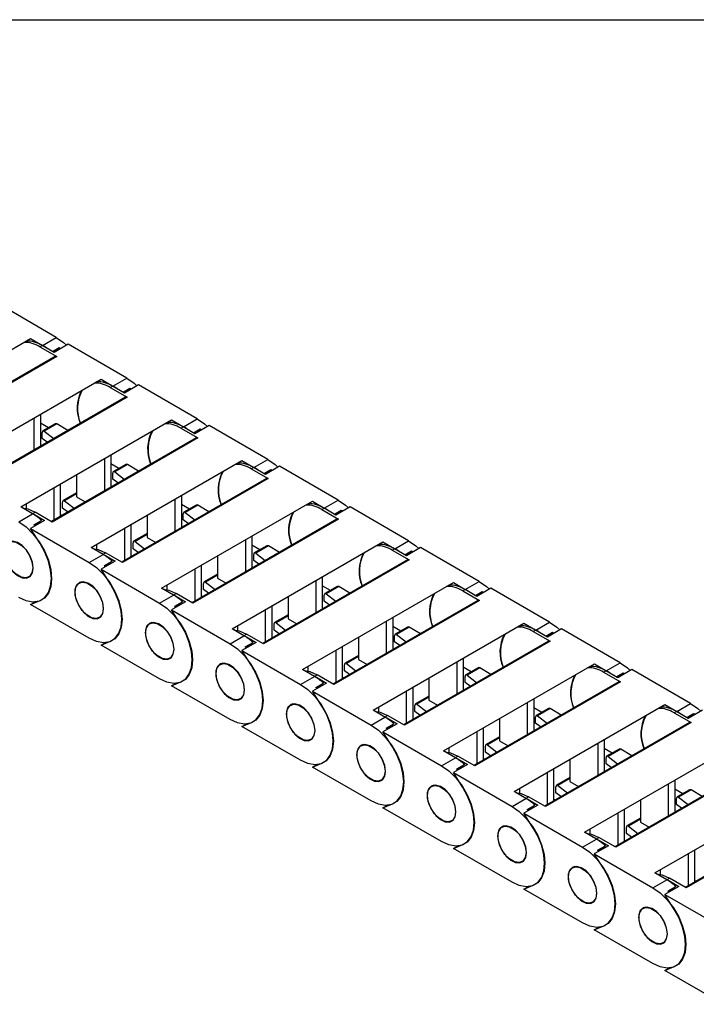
# Model space of a CAD drawing. Header units: millimetres. Extents: x 10 to 410, y 10 to 314.
# Tile 6 of 9: x 280 to 324, y 251 to 314. Entities that reach past the tile are written whole.
import ezdxf

# ---------------------------------------------------------------- set-up
doc = ezdxf.new("R2010")
doc.units = ezdxf.units.MM
doc.header["$LTSCALE"] = 1.5
doc.layers.add('TEXT', color=140, linetype='Continuous', lineweight=25)

msp = doc.modelspace()

# ---------------------------------------------------------------- linework, layer by layer
for p, q in [((282.46, 293.825), (278.679, 296.008)), ((271.073, 288.135), (280.801, 293.75)), ((280.801, 293.75), (281.566, 293.309)), ((281.566, 293.309), (282.46, 293.825)), ((281.399, 293.213), (281.551, 293.3)), ((281.399, 293.213), (282.49, 292.583)), ((282.315, 292.859), (281.551, 293.3)), ((282.217, 292.915), (282.65, 293.165)), ((282.277, 292.881), (282.65, 293.165)), ((283.224, 293.384), (282.315, 292.859)), ((282.65, 293.165), (282.725, 293.095)), ((287.005, 291.201), (283.224, 293.384)), ((282.383, 292.593), (273.033, 287.196)), ((282.49, 292.583), (273.096, 287.16)), ((275.619, 285.51), (285.347, 291.126)), ((285.347, 291.126), (286.111, 290.685)), ((286.111, 290.685), (287.005, 291.201)), ((285.945, 290.588), (286.096, 290.676)), ((285.945, 290.588), (287.036, 289.959)), ((286.861, 290.234), (286.096, 290.676)), ((286.763, 290.291), (287.196, 290.541)), ((286.822, 290.257), (287.196, 290.541)), ((287.77, 290.759), (286.861, 290.234)), ((287.196, 290.541), (287.271, 290.471)), ((291.551, 288.577), (287.77, 290.759)), ((286.929, 289.969), (277.578, 284.572)), ((287.036, 289.959), (277.641, 284.535)), ((280.165, 282.886), (289.892, 288.502)), ((281.041, 286.571), (281.041, 288.641)), ((281.435, 288.868), (281.435, 286.798)), ((289.892, 288.502), (290.657, 288.06)), ((290.657, 288.06), (291.551, 288.577)), ((281.954, 287.993), (281.435, 288.292)), ((282.395, 288.247), (281.595, 287.785)), ((282.502, 288.236), (281.687, 287.766)), ((283.215, 287.825), (282.502, 288.236)), ((290.49, 287.964), (290.642, 288.052)), ((290.49, 287.964), (291.581, 287.334)), ((291.407, 287.61), (290.642, 288.052)), ((291.309, 287.667), (291.742, 287.917)), ((291.368, 287.632), (291.742, 287.917)), ((292.316, 288.135), (291.407, 287.61)), ((291.742, 287.917), (291.817, 287.847)), ((296.097, 285.952), (292.316, 288.135)), ((281.557, 287.306), (281.557, 287.691)), ((281.882, 287.056), (281.557, 287.306)), ((281.687, 287.766), (282.299, 287.297)), ((291.474, 287.345), (282.124, 281.947)), ((291.581, 287.334), (282.187, 281.911)), ((281.487, 286.828), (281.435, 286.867)), ((285.587, 283.947), (285.587, 286.017)), ((285.981, 286.244), (285.981, 284.174)), ((295.203, 285.436), (296.097, 285.952)), ((284.71, 280.262), (294.438, 285.878)), ((286.5, 285.369), (285.981, 285.668)), ((286.941, 285.623), (286.14, 285.161)), ((287.048, 285.612), (286.232, 285.142)), ((287.76, 285.201), (287.048, 285.612)), ((294.438, 285.878), (295.203, 285.436)), ((295.036, 285.34), (295.188, 285.428)), ((295.036, 285.34), (296.127, 284.71)), ((295.952, 284.986), (295.188, 285.428)), ((295.855, 285.043), (296.288, 285.293)), ((295.914, 285.008), (296.288, 285.293)), ((296.861, 285.511), (295.952, 284.986)), ((296.288, 285.293), (296.362, 285.223)), ((300.642, 283.328), (296.861, 285.511)), ((283.769, 284.967), (283.769, 283.544)), ((286.102, 284.682), (286.102, 285.066)), ((286.428, 284.432), (286.102, 284.682)), ((286.232, 285.142), (286.845, 284.673)), ((296.02, 284.721), (286.67, 279.323)), ((296.127, 284.71), (286.733, 279.287)), ((282.326, 282.064), (282.326, 284.134)), ((282.72, 284.362), (282.72, 282.292)), ((286.033, 284.204), (285.981, 284.243)), ((283.769, 283.792), (282.904, 283.293)), ((283.769, 283.719), (282.996, 283.273)), ((283.769, 283.544), (284.33, 283.221)), ((290.133, 281.322), (290.133, 283.392)), ((290.527, 283.62), (290.527, 281.55)), ((280.929, 282.445), (280.165, 282.886)), ((280.508, 283.084), (280.508, 282.784)), ((282.866, 282.813), (282.866, 283.198)), ((283.191, 282.564), (282.866, 282.813)), ((282.996, 283.273), (283.608, 282.804)), ((289.256, 277.638), (298.984, 283.254)), ((291.046, 282.744), (290.527, 283.044)), ((291.486, 282.999), (290.686, 282.537)), ((291.593, 282.988), (290.778, 282.517)), ((292.306, 282.577), (291.593, 282.988)), ((298.984, 283.254), (299.748, 282.812)), ((299.582, 282.716), (299.733, 282.803)), ((300.498, 282.362), (299.733, 282.803)), ((299.748, 282.812), (300.642, 283.328)), ((301.407, 282.887), (300.498, 282.362)), ((305.188, 280.704), (301.407, 282.887)), ((280.035, 281.929), (280.929, 282.445)), ((280.691, 282.582), (280.944, 282.454)), ((280.944, 282.454), (281.096, 282.541)), ((280.944, 282.454), (281.709, 282.012)), ((282.187, 281.911), (281.096, 282.541)), ((282.796, 282.335), (282.72, 282.393)), ((288.315, 282.343), (288.315, 280.92)), ((290.648, 282.057), (290.648, 282.442)), ((290.778, 282.517), (291.39, 282.048)), ((299.582, 282.716), (300.673, 282.086)), ((300.4, 282.418), (300.833, 282.668)), ((300.46, 282.384), (300.833, 282.668)), ((300.833, 282.668), (300.908, 282.599)), ((281.709, 282.012), (280.8, 281.487)), ((281.41, 280.528), (280.8, 281.487)), ((280.8, 281.487), (284.581, 279.305)), ((281.014, 281.724), (281.514, 282.012)), ((281.068, 281.673), (281.014, 281.724)), ((281.514, 282.012), (281.068, 281.673)), ((286.872, 279.44), (286.872, 281.51)), ((287.266, 281.737), (287.266, 279.667)), ((290.578, 281.58), (290.527, 281.619)), ((290.974, 281.808), (290.648, 282.057)), ((300.566, 282.097), (291.216, 276.699)), ((300.673, 282.086), (291.278, 276.663)), ((288.315, 281.168), (287.45, 280.668)), ((288.315, 281.095), (287.542, 280.649)), ((288.315, 280.92), (288.875, 280.596)), ((295.072, 280.996), (295.072, 278.926)), ((285.475, 279.821), (284.71, 280.262)), ((285.054, 280.46), (285.054, 280.16)), ((287.411, 280.189), (287.411, 280.574)), ((287.542, 280.649), (288.154, 280.18)), ((293.802, 275.014), (303.529, 280.629)), ((294.678, 278.698), (294.678, 280.768)), ((295.591, 280.12), (295.072, 280.42)), ((296.032, 280.375), (295.232, 279.913)), ((296.139, 280.364), (295.324, 279.893)), ((296.852, 279.953), (296.139, 280.364)), ((303.529, 280.629), (304.294, 280.188)), ((304.294, 280.188), (305.188, 280.704)), ((305.953, 280.263), (305.044, 279.738)), ((309.734, 278.08), (305.953, 280.263)), ((284.581, 279.305), (285.475, 279.821)), ((285.237, 279.958), (285.49, 279.829)), ((285.49, 279.829), (285.642, 279.917)), ((285.49, 279.829), (286.255, 279.388)), ((286.733, 279.287), (285.642, 279.917)), ((287.342, 279.711), (287.266, 279.769)), ((287.737, 279.939), (287.411, 280.189)), ((292.86, 279.719), (292.86, 278.296)), ((295.194, 279.433), (295.194, 279.818)), ((295.324, 279.893), (295.936, 279.424)), ((304.127, 280.092), (304.279, 280.179)), ((304.127, 280.092), (305.218, 279.462)), ((305.044, 279.738), (304.279, 280.179)), ((304.946, 279.794), (305.379, 280.044)), ((305.005, 279.76), (305.379, 280.044)), ((305.379, 280.044), (305.454, 279.975)), ((286.255, 279.388), (285.346, 278.863)), ((285.56, 279.099), (286.06, 279.388)), ((285.614, 279.049), (285.56, 279.099)), ((286.06, 279.388), (285.614, 279.049)), ((291.812, 279.113), (291.812, 277.043)), ((295.124, 278.955), (295.072, 278.995)), ((295.519, 279.184), (295.194, 279.433)), ((305.111, 279.473), (295.761, 274.075)), ((305.218, 279.462), (295.824, 274.039)), ((280.678, 278.366), (280.823, 278.449)), ((285.956, 277.904), (285.346, 278.863)), ((285.346, 278.863), (289.127, 276.68)), ((291.418, 276.816), (291.418, 278.886)), ((292.86, 278.544), (291.995, 278.044)), ((292.86, 278.471), (292.087, 278.025)), ((292.86, 278.296), (293.421, 277.972)), ((299.618, 278.371), (299.618, 276.301)), ((284.083, 278.052), (283.938, 277.968)), ((289.599, 277.836), (289.599, 277.536)), ((291.957, 277.565), (291.957, 277.95)), ((292.087, 278.025), (292.7, 277.556)), ((298.347, 272.39), (308.075, 278.005)), ((299.224, 276.074), (299.224, 278.144)), ((300.137, 277.496), (299.618, 277.796)), ((300.578, 277.75), (299.777, 277.288)), ((300.685, 277.74), (299.87, 277.269)), ((301.397, 277.329), (300.685, 277.74)), ((308.075, 278.005), (308.84, 277.564)), ((308.84, 277.564), (309.734, 278.08)), ((289.127, 276.68), (290.021, 277.196)), ((290.021, 277.196), (289.256, 277.638)), ((289.783, 277.334), (290.036, 277.205)), ((290.036, 277.205), (290.187, 277.293)), ((290.036, 277.205), (290.8, 276.764)), ((291.278, 276.663), (290.187, 277.293)), ((291.887, 277.087), (291.812, 277.145)), ((292.283, 277.315), (291.957, 277.565)), ((297.406, 277.094), (297.406, 275.672)), ((299.739, 276.809), (299.739, 277.194)), ((299.87, 277.269), (300.482, 276.8)), ((308.673, 277.468), (308.825, 277.555)), ((308.673, 277.468), (309.764, 276.838)), ((309.589, 277.114), (308.825, 277.555)), ((309.492, 277.17), (309.925, 277.42)), ((309.551, 277.136), (309.925, 277.42)), ((310.498, 277.638), (309.589, 277.114)), ((309.925, 277.42), (309.999, 277.35)), ((314.279, 275.456), (310.498, 277.638)), ((280.8, 276.588), (281.41, 276.843)), ((280.8, 276.588), (281.069, 276.743)), ((284.581, 274.405), (280.8, 276.588)), ((290.8, 276.764), (289.891, 276.239)), ((290.105, 276.475), (290.605, 276.764)), ((290.16, 276.425), (290.105, 276.475)), ((290.605, 276.764), (290.16, 276.425)), ((296.357, 276.489), (296.357, 274.419)), ((300.065, 276.559), (299.739, 276.809)), ((309.657, 276.848), (300.307, 271.451)), ((309.764, 276.838), (300.37, 271.415)), ((285.224, 275.741), (285.368, 275.825)), ((290.501, 275.28), (289.891, 276.239)), ((289.891, 276.239), (293.672, 274.056)), ((295.963, 274.192), (295.963, 276.262)), ((297.406, 275.919), (296.541, 275.42)), ((297.406, 275.847), (296.633, 275.401)), ((299.67, 276.331), (299.618, 276.371)), ((288.629, 275.428), (288.484, 275.344)), ((294.145, 275.212), (294.145, 274.912)), ((296.503, 274.941), (296.503, 275.326)), ((296.633, 275.401), (297.245, 274.932)), ((297.406, 275.672), (297.967, 275.348)), ((302.893, 269.765), (312.621, 275.381)), ((303.77, 273.45), (303.77, 275.52)), ((304.164, 275.747), (304.164, 273.677)), ((304.683, 274.872), (304.164, 275.172)), ((305.123, 275.126), (304.323, 274.664)), ((312.621, 275.381), (313.385, 274.94)), ((313.385, 274.94), (314.279, 275.456)), ((293.672, 274.056), (294.566, 274.572)), ((294.566, 274.572), (293.802, 275.014)), ((294.328, 274.71), (294.581, 274.581)), ((294.581, 274.581), (294.733, 274.668)), ((294.581, 274.581), (295.346, 274.14)), ((295.824, 274.039), (294.733, 274.668)), ((296.433, 274.463), (296.357, 274.521)), ((296.829, 274.691), (296.503, 274.941)), ((304.285, 274.185), (304.285, 274.57)), ((305.231, 275.116), (304.415, 274.645)), ((304.415, 274.645), (305.028, 274.176)), ((305.943, 274.704), (305.231, 275.116)), ((313.219, 274.843), (313.37, 274.931)), ((313.219, 274.843), (314.31, 274.214)), ((314.135, 274.489), (313.37, 274.931)), ((314.037, 274.546), (314.47, 274.796)), ((314.097, 274.512), (314.47, 274.796)), ((315.044, 275.014), (314.135, 274.489)), ((314.47, 274.796), (314.545, 274.726)), ((318.825, 272.832), (315.044, 275.014)), ((285.346, 273.964), (285.956, 274.219)), ((285.346, 273.964), (285.614, 274.119)), ((289.127, 271.781), (285.346, 273.964)), ((295.346, 274.14), (294.437, 273.615)), ((294.651, 273.851), (295.151, 274.14)), ((294.705, 273.801), (294.651, 273.851)), ((295.151, 274.14), (294.705, 273.801)), ((300.903, 273.865), (300.903, 271.795)), ((301.952, 274.47), (301.952, 273.048)), ((304.611, 273.935), (304.285, 274.185)), ((314.203, 274.224), (304.853, 268.827)), ((314.31, 274.214), (304.915, 268.79)), ((295.047, 272.655), (294.437, 273.615)), ((294.437, 273.615), (298.218, 271.432)), ((300.509, 271.567), (300.509, 273.637)), ((301.952, 273.295), (301.087, 272.796)), ((301.952, 273.223), (301.179, 272.777)), ((304.215, 273.707), (304.164, 273.747)), ((289.769, 273.117), (289.914, 273.201)), ((293.174, 272.804), (293.03, 272.72)), ((298.691, 272.588), (298.691, 272.288)), ((301.048, 272.316), (301.048, 272.701)), ((301.179, 272.777), (301.791, 272.308)), ((301.952, 273.048), (302.512, 272.724)), ((307.439, 267.141), (317.167, 272.757)), ((308.316, 270.826), (308.316, 272.896)), ((308.709, 273.123), (308.709, 271.053)), ((317.167, 272.757), (317.931, 272.315)), ((317.931, 272.315), (318.825, 272.832)), ((298.218, 271.432), (299.112, 271.948)), ((299.112, 271.948), (298.347, 272.39)), ((298.874, 272.085), (299.127, 271.957)), ((299.127, 271.957), (299.279, 272.044)), ((299.127, 271.957), (299.892, 271.515)), ((300.37, 271.415), (299.279, 272.044)), ((301.374, 272.067), (301.048, 272.316)), ((309.228, 272.248), (308.709, 272.547)), ((308.831, 271.561), (308.831, 271.946)), ((309.669, 272.502), (308.869, 272.04)), ((309.776, 272.491), (308.961, 272.021)), ((308.961, 272.021), (309.573, 271.552)), ((310.489, 272.08), (309.776, 272.491)), ((317.764, 272.219), (317.916, 272.307)), ((317.764, 272.219), (318.855, 271.589)), ((318.681, 271.865), (317.916, 272.307)), ((318.583, 271.922), (319.016, 272.172)), ((318.642, 271.887), (319.016, 272.172)), ((319.59, 272.39), (318.681, 271.865)), ((319.016, 272.172), (319.091, 272.102)), ((323.371, 270.207), (319.59, 272.39)), ((289.891, 271.34), (290.501, 271.595)), ((289.891, 271.34), (290.16, 271.495)), ((293.672, 269.157), (289.891, 271.34)), ((299.892, 271.515), (298.983, 270.991)), ((299.197, 271.227), (299.697, 271.516)), ((299.697, 271.516), (299.251, 271.177)), ((300.979, 271.839), (300.903, 271.897)), ((306.497, 271.846), (306.497, 270.424)), ((309.156, 271.311), (308.831, 271.561)), ((318.748, 271.6), (309.398, 266.202)), ((318.855, 271.589), (309.461, 266.166)), ((299.593, 270.031), (298.983, 270.991)), ((298.983, 270.991), (302.764, 268.808)), ((299.272, 271.157), (299.197, 271.227)), ((305.055, 268.943), (305.055, 271.013)), ((305.449, 271.241), (305.449, 269.171)), ((306.497, 270.671), (305.632, 270.172)), ((308.761, 271.083), (308.709, 271.122)), ((294.315, 270.493), (294.46, 270.577)), ((297.72, 270.179), (297.575, 270.096)), ((305.594, 269.692), (305.594, 270.077)), ((306.497, 270.599), (305.724, 270.152)), ((305.724, 270.152), (306.337, 269.683)), ((306.497, 270.424), (307.058, 270.1)), ((311.984, 264.517), (321.712, 270.133)), ((312.861, 268.202), (312.861, 270.272)), ((313.255, 270.499), (313.255, 268.429)), ((321.712, 270.133), (322.477, 269.691)), ((322.477, 269.691), (323.371, 270.207)), ((303.658, 269.324), (302.893, 269.765)), ((303.236, 269.964), (303.236, 269.664)), ((303.42, 269.461), (303.673, 269.333)), ((303.673, 269.333), (303.824, 269.42)), ((304.915, 268.79), (303.824, 269.42)), ((305.92, 269.443), (305.594, 269.692)), ((313.774, 269.624), (313.255, 269.923)), ((314.215, 269.878), (313.415, 269.416)), ((314.322, 269.867), (313.507, 269.397)), ((315.034, 269.456), (314.322, 269.867)), ((322.31, 269.595), (322.462, 269.683)), ((322.31, 269.595), (323.401, 268.965)), ((323.226, 269.241), (322.462, 269.683)), ((323.129, 269.298), (323.562, 269.547)), ((323.188, 269.263), (323.562, 269.547)), ((324.135, 269.766), (323.226, 269.241)), ((323.562, 269.547), (323.636, 269.478)), ((294.437, 268.716), (295.047, 268.97)), ((294.437, 268.716), (294.706, 268.871)), ((302.764, 268.808), (303.658, 269.324)), ((304.438, 268.891), (303.528, 268.366)), ((303.673, 269.333), (304.438, 268.891)), ((303.742, 268.603), (304.242, 268.891)), ((304.242, 268.891), (303.797, 268.553)), ((305.525, 269.214), (305.449, 269.273)), ((311.043, 269.222), (311.043, 267.799)), ((313.376, 268.937), (313.376, 269.321)), ((313.702, 268.687), (313.376, 268.937)), ((313.507, 269.397), (314.119, 268.928)), ((323.294, 268.976), (313.944, 263.578)), ((323.401, 268.965), (314.007, 263.542)), ((298.218, 266.533), (294.437, 268.716)), ((304.139, 267.407), (303.528, 268.366)), ((303.528, 268.366), (307.309, 266.184)), ((303.797, 268.553), (303.742, 268.603)), ((309.6, 266.319), (309.6, 268.389)), ((309.994, 268.617), (309.994, 266.547)), ((313.307, 268.459), (313.255, 268.498)), ((298.861, 267.869), (299.005, 267.952)), ((302.266, 267.555), (302.121, 267.472)), ((311.043, 268.047), (310.178, 267.548)), ((311.043, 267.974), (310.27, 267.528)), ((310.27, 267.528), (310.882, 267.059)), ((311.043, 267.799), (311.604, 267.476)), ((316.53, 261.893), (326.258, 267.509)), ((317.407, 265.577), (317.407, 267.647)), ((317.801, 267.875), (317.801, 265.805)), ((308.203, 266.7), (307.439, 267.141)), ((307.782, 267.339), (307.782, 267.039)), ((310.14, 267.068), (310.14, 267.453)), ((310.466, 266.819), (310.14, 267.068)), ((318.32, 266.999), (317.801, 267.299)), ((318.76, 267.254), (317.96, 266.792)), ((318.868, 267.243), (318.052, 266.772)), ((319.58, 266.832), (318.868, 267.243)), ((298.983, 266.091), (299.593, 266.346)), ((298.983, 266.091), (299.251, 266.247)), ((307.309, 266.184), (308.203, 266.7)), ((307.965, 266.837), (308.219, 266.709)), ((308.983, 266.267), (308.074, 265.742)), ((308.219, 266.709), (308.37, 266.796)), ((308.219, 266.709), (308.983, 266.267)), ((308.288, 265.979), (308.788, 266.267)), ((308.788, 266.267), (308.342, 265.928)), ((309.461, 266.166), (308.37, 266.796)), ((310.07, 266.59), (309.994, 266.648)), ((315.589, 266.598), (315.589, 265.175)), ((317.922, 266.312), (317.922, 266.697)), ((318.248, 266.063), (317.922, 266.312)), ((318.052, 266.772), (318.665, 266.303)), ((327.84, 266.352), (318.49, 260.954)), ((327.947, 266.341), (318.552, 260.918)), ((302.764, 263.909), (298.983, 266.091)), ((308.684, 264.783), (308.074, 265.742)), ((308.074, 265.742), (311.855, 263.56)), ((308.342, 265.928), (308.288, 265.979)), ((314.146, 263.695), (314.146, 265.765)), ((314.54, 265.992), (314.54, 263.922)), ((317.852, 265.835), (317.801, 265.874)), ((303.407, 265.245), (303.551, 265.328)), ((315.589, 265.423), (314.724, 264.923)), ((315.589, 265.35), (314.816, 264.904)), ((315.589, 265.175), (316.15, 264.851)), ((321.953, 262.953), (321.953, 265.023)), ((322.347, 265.251), (322.347, 263.181)), ((306.811, 264.931), (306.667, 264.848)), ((312.749, 264.076), (311.984, 264.517)), ((312.328, 264.715), (312.328, 264.415)), ((314.686, 264.444), (314.686, 264.829)), ((315.011, 264.194), (314.686, 264.444)), ((314.816, 264.904), (315.428, 264.435)), ((321.076, 259.269), (330.804, 264.884)), ((322.866, 264.375), (322.347, 264.675)), ((323.306, 264.63), (322.506, 264.168)), ((323.413, 264.619), (322.598, 264.148)), ((324.126, 264.208), (323.413, 264.619)), ((303.528, 263.467), (304.139, 263.722)), ((311.855, 263.56), (312.749, 264.076)), ((312.511, 264.213), (312.764, 264.084)), ((312.764, 264.084), (312.916, 264.172)), ((312.764, 264.084), (313.529, 263.643)), ((314.007, 263.542), (312.916, 264.172)), ((314.616, 263.966), (314.54, 264.024)), ((320.134, 263.973), (320.134, 262.551)), ((322.468, 263.688), (322.468, 264.073)), ((322.793, 263.439), (322.468, 263.688)), ((322.598, 264.148), (323.21, 263.679)), ((332.385, 263.728), (323.035, 258.33)), ((332.493, 263.717), (323.098, 258.294)), ((303.528, 263.467), (303.797, 263.622)), ((307.309, 261.284), (303.528, 263.467)), ((313.529, 263.643), (312.62, 263.118)), ((313.23, 262.159), (312.62, 263.118)), ((312.62, 263.118), (316.401, 260.935)), ((312.834, 263.354), (313.334, 263.643)), ((312.888, 263.304), (312.834, 263.354)), ((313.334, 263.643), (312.888, 263.304)), ((318.692, 261.071), (318.692, 263.141)), ((319.086, 263.368), (319.086, 261.298)), ((322.398, 263.21), (322.347, 263.25)), ((307.952, 262.621), (308.097, 262.704)), ((320.134, 262.799), (319.269, 262.299)), ((320.134, 262.726), (319.361, 262.28)), ((320.134, 262.551), (320.695, 262.227)), ((311.357, 262.307), (311.212, 262.223)), ((317.295, 261.451), (316.53, 261.893)), ((316.874, 262.091), (316.874, 261.791)), ((319.231, 261.82), (319.231, 262.205)), ((319.557, 261.57), (319.231, 261.82)), ((319.361, 262.28), (319.974, 261.811)), ((316.401, 260.935), (317.295, 261.451)), ((317.057, 261.589), (317.31, 261.46)), ((317.31, 261.46), (317.461, 261.548)), ((317.31, 261.46), (318.075, 261.019)), ((318.552, 260.918), (317.461, 261.548)), ((319.162, 261.342), (319.086, 261.4)), ((308.074, 260.843), (308.684, 261.098)), ((308.074, 260.843), (308.343, 260.998)), ((311.855, 258.66), (308.074, 260.843)), ((318.075, 261.019), (317.165, 260.494)), ((317.38, 260.73), (317.88, 261.019)), ((317.434, 260.68), (317.38, 260.73)), ((317.88, 261.019), (317.434, 260.68)), ((323.237, 258.447), (323.237, 260.517)), ((323.631, 260.744), (323.631, 258.674)), ((312.498, 259.996), (312.643, 260.08)), ((317.776, 259.535), (317.165, 260.494)), ((317.165, 260.494), (320.946, 258.311)), ((315.903, 259.683), (315.758, 259.599)), ((321.84, 258.827), (321.076, 259.269)), ((321.419, 259.467), (321.419, 259.167)), ((320.946, 258.311), (321.84, 258.827)), ((321.603, 258.965), (321.856, 258.836)), ((321.856, 258.836), (322.007, 258.923)), ((321.856, 258.836), (322.62, 258.395)), ((323.098, 258.294), (322.007, 258.923)), ((323.707, 258.718), (323.631, 258.776)), ((312.62, 258.219), (313.23, 258.474)), ((312.62, 258.219), (312.889, 258.374)), ((316.401, 256.036), (312.62, 258.219)), ((322.62, 258.395), (321.711, 257.87)), ((321.925, 258.106), (322.425, 258.395)), ((321.98, 258.056), (321.925, 258.106)), ((322.425, 258.395), (321.98, 258.056)), ((317.044, 257.372), (317.188, 257.456)), ((322.321, 256.91), (321.711, 257.87)), ((321.711, 257.87), (325.492, 255.687)), ((320.448, 257.059), (320.304, 256.975)), ((317.165, 255.595), (317.776, 255.85)), ((317.165, 255.595), (317.434, 255.75)), ((320.946, 253.412), (317.165, 255.595)), ((321.589, 254.748), (321.734, 254.832)), ((321.711, 252.971), (322.321, 253.225)), ((321.711, 252.971), (321.98, 253.126)), ((325.492, 250.788), (321.711, 252.971))]:
    msp.add_line(p, q)
at = {"flags": 128}
for points in [[(282.46, 293.825), (282.932, 293.491), (283.119, 293.323)], [(287.005, 291.201), (287.477, 290.867), (287.665, 290.699)], [(291.551, 288.577), (292.023, 288.243), (292.211, 288.074)], [(296.097, 285.952), (296.569, 285.618), (296.756, 285.45)], [(280.272, 282.824), (280.624, 282.752), (281.096, 282.541)], [(300.642, 283.328), (301.114, 282.994), (301.302, 282.826)], [(280.035, 281.929), (280.507, 281.595), (280.956, 281.155), (281.358, 280.631), (281.694, 280.049), (281.947, 279.439), (282.103, 278.83), (282.157, 278.254), (282.103, 277.74), (281.947, 277.313), (281.694, 276.994), (281.358, 276.8), (280.956, 276.741), (280.507, 276.818), (280.035, 277.029)], [(280.967, 278.941), (280.917, 279.32), (280.771, 279.715), (280.545, 280.086), (280.264, 280.39), (279.958, 280.596), (279.661, 280.681), (279.404, 280.635), (279.216, 280.464), (279.116, 280.187), (279.116, 279.833), (279.216, 279.44), (279.404, 279.052), (279.661, 278.71), (279.958, 278.451), (280.264, 278.304), (280.545, 278.284), (280.771, 278.394), (280.917, 278.621), (280.967, 278.941)], [(279.126, 280.004), (279.181, 280.331), (279.339, 280.556), (279.581, 280.651), (279.877, 280.604), (280.193, 280.422), (280.49, 280.126), (280.732, 279.752), (280.89, 279.345), (280.944, 278.954), (280.89, 278.627), (280.732, 278.402), (280.49, 278.307), (280.193, 278.354), (279.877, 278.536), (279.581, 278.832), (279.339, 279.206), (279.181, 279.613), (279.126, 280.004)], [(281.41, 276.843), (281.719, 277.046), (281.95, 277.36), (282.093, 277.773), (282.141, 278.263), (282.093, 278.81), (281.95, 279.387), (281.719, 279.969), (281.41, 280.528)], [(284.817, 280.2), (285.17, 280.128), (285.642, 279.917)], [(305.188, 280.704), (305.66, 280.37), (305.848, 280.202)], [(284.581, 279.305), (285.053, 278.971), (285.501, 278.531), (285.904, 278.007), (286.239, 277.425), (286.492, 276.814), (286.649, 276.206), (286.702, 275.63), (286.649, 275.116), (286.492, 274.689), (286.239, 274.37), (285.904, 274.176), (285.501, 274.117), (285.053, 274.194), (284.581, 274.405)], [(285.513, 276.317), (285.462, 276.695), (285.316, 277.091), (285.091, 277.462), (284.81, 277.766), (284.504, 277.972), (284.207, 278.056), (283.95, 278.011), (283.761, 277.84), (283.662, 277.563), (283.662, 277.208), (283.761, 276.816), (283.95, 276.428), (284.207, 276.086), (284.504, 275.827), (284.81, 275.68), (285.091, 275.66), (285.316, 275.769), (285.462, 275.997), (285.513, 276.317)], [(283.672, 277.38), (283.727, 277.707), (283.885, 277.932), (284.126, 278.027), (284.423, 277.98), (284.739, 277.798), (285.036, 277.502), (285.277, 277.128), (285.435, 276.721), (285.49, 276.33), (285.435, 276.003), (285.277, 275.778), (285.036, 275.683), (284.739, 275.73), (284.423, 275.912), (284.126, 276.208), (283.885, 276.582), (283.727, 276.989), (283.672, 277.38)], [(285.956, 274.219), (286.264, 274.421), (286.496, 274.736), (286.639, 275.148), (286.687, 275.639), (286.639, 276.186), (286.496, 276.763), (286.264, 277.345), (285.956, 277.904)], [(309.734, 278.08), (310.206, 277.746), (310.393, 277.578)], [(289.363, 277.576), (289.715, 277.504), (290.187, 277.293)], [(289.127, 276.68), (289.599, 276.346), (290.047, 275.906), (290.449, 275.382), (290.785, 274.801), (291.038, 274.19), (291.195, 273.582), (291.248, 273.006), (291.195, 272.492), (291.038, 272.065), (290.785, 271.746), (290.449, 271.552), (290.047, 271.492), (289.599, 271.57), (289.127, 271.781)], [(290.059, 273.693), (290.008, 274.071), (289.862, 274.467), (289.636, 274.837), (289.355, 275.142), (289.05, 275.348), (288.752, 275.432), (288.496, 275.387), (288.307, 275.216), (288.208, 274.938), (288.208, 274.584), (288.307, 274.192), (288.496, 273.803), (288.752, 273.461), (289.05, 273.203), (289.355, 273.056), (289.636, 273.036), (289.862, 273.145), (290.008, 273.373), (290.059, 273.693)], [(288.218, 274.756), (288.272, 275.083), (288.43, 275.308), (288.672, 275.402), (288.969, 275.356), (289.285, 275.173), (289.581, 274.877), (289.823, 274.504), (289.981, 274.097), (290.036, 273.706), (289.981, 273.378), (289.823, 273.154), (289.581, 273.059), (289.285, 273.106), (288.969, 273.288), (288.672, 273.584), (288.43, 273.958), (288.272, 274.365), (288.218, 274.756)], [(290.501, 271.595), (290.81, 271.797), (291.041, 272.112), (291.184, 272.524), (291.233, 273.015), (291.184, 273.561), (291.041, 274.139), (290.81, 274.72), (290.501, 275.28)], [(314.279, 275.456), (314.752, 275.122), (314.939, 274.954)], [(293.909, 274.952), (294.261, 274.88), (294.733, 274.668)], [(293.672, 274.056), (294.144, 273.722), (294.593, 273.282), (294.995, 272.758), (295.331, 272.176), (295.584, 271.566), (295.74, 270.958), (295.794, 270.382), (295.74, 269.868), (295.584, 269.44), (295.331, 269.122), (294.995, 268.928), (294.593, 268.868), (294.144, 268.946), (293.672, 269.157)], [(294.604, 271.069), (294.554, 271.447), (294.408, 271.843), (294.182, 272.213), (293.901, 272.518), (293.595, 272.723), (293.298, 272.808), (293.041, 272.763), (292.853, 272.592), (292.753, 272.314), (292.753, 271.96), (292.853, 271.568), (293.041, 271.179), (293.298, 270.837), (293.595, 270.579), (293.901, 270.431), (294.182, 270.411), (294.408, 270.521), (294.554, 270.748), (294.604, 271.069)], [(292.763, 272.131), (292.818, 272.459), (292.976, 272.683), (293.218, 272.778), (293.514, 272.732), (293.83, 272.549), (294.127, 272.253), (294.369, 271.879), (294.527, 271.472), (294.581, 271.082), (294.527, 270.754), (294.369, 270.53), (294.127, 270.435), (293.83, 270.482), (293.514, 270.664), (293.218, 270.96), (292.976, 271.334), (292.818, 271.741), (292.763, 272.131)], [(295.047, 268.97), (295.356, 269.173), (295.587, 269.488), (295.73, 269.9), (295.779, 270.391), (295.73, 270.937), (295.587, 271.515), (295.356, 272.096), (295.047, 272.655)], [(318.825, 272.832), (319.297, 272.498), (319.485, 272.329)], [(298.455, 272.328), (298.807, 272.255), (299.279, 272.044)], [(298.218, 271.432), (298.69, 271.098), (299.138, 270.658), (299.541, 270.134), (299.877, 269.552), (300.129, 268.942), (300.286, 268.334), (300.339, 267.758), (300.286, 267.243), (300.129, 266.816), (299.877, 266.498), (299.541, 266.304), (299.138, 266.244), (298.69, 266.322), (298.218, 266.533)], [(299.15, 268.444), (299.099, 268.823), (298.953, 269.219), (298.728, 269.589), (298.447, 269.893), (298.141, 270.099), (297.844, 270.184), (297.587, 270.138), (297.398, 269.968), (297.299, 269.69), (297.299, 269.336), (297.398, 268.943), (297.587, 268.555), (297.844, 268.213), (298.141, 267.954), (298.447, 267.807), (298.728, 267.787), (298.953, 267.897), (299.099, 268.124), (299.15, 268.444)], [(297.309, 269.507), (297.364, 269.835), (297.522, 270.059), (297.763, 270.154), (298.06, 270.107), (298.376, 269.925), (298.673, 269.629), (298.914, 269.255), (299.072, 268.848), (299.127, 268.458), (299.072, 268.13), (298.914, 267.906), (298.673, 267.811), (298.376, 267.857), (298.06, 268.04), (297.763, 268.336), (297.522, 268.71), (297.364, 269.117), (297.309, 269.507)], [(323.371, 270.207), (323.843, 269.873), (324.03, 269.705)], [(299.593, 266.346), (299.901, 266.549), (300.133, 266.864), (300.276, 267.276), (300.324, 267.767), (300.276, 268.313), (300.133, 268.891), (299.901, 269.472), (299.593, 270.031)], [(303, 269.703), (303.352, 269.631), (303.824, 269.42)], [(302.764, 268.808), (303.236, 268.474), (303.684, 268.034), (304.086, 267.51), (304.422, 266.928), (304.675, 266.318), (304.832, 265.709), (304.885, 265.134), (304.832, 264.619), (304.675, 264.192), (304.422, 263.873), (304.086, 263.679), (303.684, 263.62), (303.236, 263.698), (302.764, 263.909)], [(303.696, 265.82), (303.645, 266.199), (303.499, 266.595), (303.273, 266.965), (302.992, 267.269), (302.687, 267.475), (302.389, 267.56), (302.133, 267.514), (301.944, 267.343), (301.845, 267.066), (301.845, 266.712), (301.944, 266.319), (302.133, 265.931), (302.389, 265.589), (302.687, 265.33), (302.992, 265.183), (303.273, 265.163), (303.499, 265.273), (303.645, 265.5), (303.696, 265.82)], [(301.855, 266.883), (301.909, 267.21), (302.067, 267.435), (302.309, 267.53), (302.606, 267.483), (302.922, 267.301), (303.218, 267.005), (303.46, 266.631), (303.618, 266.224), (303.673, 265.833), (303.618, 265.506), (303.46, 265.281), (303.218, 265.187), (302.922, 265.233), (302.606, 265.415), (302.309, 265.711), (302.067, 266.085), (301.909, 266.492), (301.855, 266.883)], [(304.139, 263.722), (304.447, 263.925), (304.678, 264.24), (304.821, 264.652), (304.87, 265.142), (304.821, 265.689), (304.678, 266.266), (304.447, 266.848), (304.139, 267.407)], [(307.546, 267.079), (307.898, 267.007), (308.37, 266.796)], [(307.309, 266.184), (307.781, 265.85), (308.23, 265.41), (308.632, 264.886), (308.968, 264.304), (309.221, 263.694), (309.378, 263.085), (309.431, 262.509), (309.378, 261.995), (309.221, 261.568), (308.968, 261.249), (308.632, 261.055), (308.23, 260.996), (307.781, 261.073), (307.309, 261.284)], [(308.241, 263.196), (308.191, 263.575), (308.045, 263.97), (307.819, 264.341), (307.538, 264.645), (307.232, 264.851), (306.935, 264.936), (306.678, 264.89), (306.49, 264.719), (306.39, 264.442), (306.39, 264.088), (306.49, 263.695), (306.678, 263.307), (306.935, 262.965), (307.232, 262.706), (307.538, 262.559), (307.819, 262.539), (308.045, 262.649), (308.191, 262.876), (308.241, 263.196)], [(306.4, 264.259), (306.455, 264.586), (306.613, 264.811), (306.855, 264.906), (307.152, 264.859), (307.467, 264.677), (307.764, 264.381), (308.006, 264.007), (308.164, 263.6), (308.219, 263.209), (308.164, 262.882), (308.006, 262.657), (307.764, 262.562), (307.467, 262.609), (307.152, 262.791), (306.855, 263.087), (306.613, 263.461), (306.455, 263.868), (306.4, 264.259)], [(308.684, 261.098), (308.993, 261.301), (309.224, 261.615), (309.367, 262.028), (309.416, 262.518), (309.367, 263.065), (309.224, 263.642), (308.993, 264.224), (308.684, 264.783)], [(312.092, 264.455), (312.444, 264.383), (312.916, 264.172)], [(311.855, 263.56), (312.327, 263.226), (312.776, 262.786), (313.178, 262.262), (313.514, 261.68), (313.766, 261.069), (313.923, 260.461), (313.976, 259.885), (313.923, 259.371), (313.766, 258.944), (313.514, 258.625), (313.178, 258.431), (312.776, 258.372), (312.327, 258.449), (311.855, 258.66)], [(312.787, 260.572), (312.736, 260.95), (312.59, 261.346), (312.365, 261.717), (312.084, 262.021), (311.778, 262.227), (311.481, 262.311), (311.224, 262.266), (311.036, 262.095), (310.936, 261.818), (310.936, 261.463), (311.036, 261.071), (311.224, 260.683), (311.481, 260.341), (311.778, 260.082), (312.084, 259.935), (312.365, 259.915), (312.59, 260.024), (312.736, 260.252), (312.787, 260.572)], [(310.946, 261.635), (311.001, 261.962), (311.159, 262.187), (311.401, 262.281), (311.697, 262.235), (312.013, 262.053), (312.31, 261.757), (312.552, 261.383), (312.709, 260.976), (312.764, 260.585), (312.709, 260.258), (312.552, 260.033), (312.31, 259.938), (312.013, 259.985), (311.697, 260.167), (311.401, 260.463), (311.159, 260.837), (311.001, 261.244), (310.946, 261.635)], [(313.23, 258.474), (313.539, 258.676), (313.77, 258.991), (313.913, 259.403), (313.961, 259.894), (313.913, 260.441), (313.77, 261.018), (313.539, 261.6), (313.23, 262.159)], [(316.637, 261.831), (316.989, 261.759), (317.461, 261.548)], [(316.401, 260.935), (316.873, 260.601), (317.321, 260.161), (317.723, 259.637), (318.059, 259.056), (318.312, 258.445), (318.469, 257.837), (318.522, 257.261), (318.469, 256.747), (318.312, 256.32), (318.059, 256.001), (317.723, 255.807), (317.321, 255.747), (316.873, 255.825), (316.401, 256.036)], [(317.333, 257.948), (317.282, 258.326), (317.136, 258.722), (316.91, 259.092), (316.63, 259.397), (316.324, 259.603), (316.026, 259.687), (315.77, 259.642), (315.581, 259.471), (315.482, 259.193), (315.482, 258.839), (315.581, 258.447), (315.77, 258.058), (316.026, 257.716), (316.324, 257.458), (316.63, 257.31), (316.91, 257.291), (317.136, 257.4), (317.282, 257.628), (317.333, 257.948)], [(315.492, 259.011), (315.546, 259.338), (315.704, 259.563), (315.946, 259.657), (316.243, 259.611), (316.559, 259.428), (316.855, 259.132), (317.097, 258.758), (317.255, 258.352), (317.31, 257.961), (317.255, 257.633), (317.097, 257.409), (316.855, 257.314), (316.559, 257.361), (316.243, 257.543), (315.946, 257.839), (315.704, 258.213), (315.546, 258.62), (315.492, 259.011)], [(317.776, 255.85), (318.084, 256.052), (318.315, 256.367), (318.459, 256.779), (318.507, 257.27), (318.459, 257.816), (318.315, 258.394), (318.084, 258.975), (317.776, 259.535)], [(321.183, 259.207), (321.535, 259.135), (322.007, 258.923)], [(320.946, 258.311), (321.419, 257.977), (321.867, 257.537), (322.269, 257.013), (322.605, 256.431), (322.858, 255.821), (323.015, 255.213), (323.068, 254.637), (323.015, 254.123), (322.858, 253.695), (322.605, 253.377), (322.269, 253.183), (321.867, 253.123), (321.419, 253.201), (320.946, 253.412)], [(321.878, 255.324), (321.828, 255.702), (321.682, 256.098), (321.456, 256.468), (321.175, 256.773), (320.87, 256.978), (320.572, 257.063), (320.315, 257.018), (320.127, 256.847), (320.027, 256.569), (320.027, 256.215), (320.127, 255.823), (320.315, 255.434), (320.572, 255.092), (320.87, 254.834), (321.175, 254.686), (321.456, 254.666), (321.682, 254.776), (321.828, 255.003), (321.878, 255.324)], [(320.037, 256.386), (320.092, 256.714), (320.25, 256.938), (320.492, 257.033), (320.789, 256.987), (321.104, 256.804), (321.401, 256.508), (321.643, 256.134), (321.801, 255.727), (321.856, 255.337), (321.801, 255.009), (321.643, 254.785), (321.401, 254.69), (321.104, 254.737), (320.789, 254.919), (320.492, 255.215), (320.25, 255.589), (320.092, 255.996), (320.037, 256.386)], [(322.321, 253.225), (322.63, 253.428), (322.861, 253.743), (323.004, 254.155), (323.053, 254.646), (323.004, 255.192), (322.861, 255.77), (322.63, 256.351), (322.321, 256.91)]]:
    msp.add_lwpolyline(points, dxfattribs=at)
for centre, radius, start, end in [((280.558, 291.727), 1.86, 57.76541, 91.27127), ((280.429, 291.718), 1.782, 57.00843, 92.02824), ((280.013, 290.629), 3.098, 54.33277, 59.90869), ((282.427, 292.495), 0.108, 54.38242, 114.30712), ((286.254, 289.246), 2.451, 151.86032, 203.21975), ((286.316, 289.229), 2.489, 151.26519, 202.26901), ((284.974, 289.094), 1.782, 57.00843, 92.02824), ((285.104, 289.102), 1.86, 57.76541, 91.27127), ((284.558, 288.004), 3.098, 54.33277, 59.90869), ((286.973, 289.871), 0.108, 54.38242, 114.30712), ((282.439, 288.149), 0.108, 54.38242, 114.30712), ((289.52, 286.47), 1.782, 57.00843, 92.02824), ((289.65, 286.478), 1.86, 57.76541, 91.27127), ((289.104, 285.38), 3.098, 54.33277, 59.90869), ((290.8, 286.622), 2.451, 151.86032, 203.21975), ((290.862, 286.605), 2.489, 151.26519, 202.26901), ((291.519, 287.247), 0.108, 54.38242, 114.30712), ((286.985, 285.525), 0.108, 54.38242, 114.30712), ((294.066, 283.845), 1.782, 57.00843, 92.02824), ((294.195, 283.854), 1.86, 57.76541, 91.27127), ((293.65, 282.756), 3.098, 54.33277, 59.90869), ((295.345, 283.997), 2.451, 151.86032, 203.21975), ((295.407, 283.981), 2.489, 151.26519, 202.26901), ((296.064, 284.623), 0.108, 54.38242, 114.30712), ((291.531, 282.901), 0.108, 54.38242, 114.30712), ((298.611, 281.221), 1.782, 57.00843, 92.02824), ((298.741, 281.23), 1.86, 57.76541, 91.27127), ((298.195, 280.132), 3.098, 54.33277, 59.90869), ((279.198, 279.493), 3.422, 47.41288, 59.61441), ((299.891, 281.373), 2.451, 151.86032, 203.21975), ((299.953, 281.357), 2.489, 151.26519, 202.26901), ((300.61, 281.999), 0.108, 54.38242, 114.30712), ((296.076, 280.276), 0.108, 54.38242, 114.30712), ((303.157, 278.597), 1.782, 57.00843, 92.02824), ((303.287, 278.606), 1.86, 57.76541, 91.27127), ((283.744, 276.869), 3.422, 47.41288, 59.61441), ((304.437, 278.749), 2.451, 151.86032, 203.21975), ((304.499, 278.732), 2.489, 151.26519, 202.26901), ((302.741, 277.508), 3.098, 54.33277, 59.90869), ((305.156, 279.374), 0.108, 54.38242, 114.30712), ((300.622, 277.652), 0.108, 54.38242, 114.30712), ((307.703, 275.973), 1.782, 57.00843, 92.02824), ((307.832, 275.982), 1.86, 57.76541, 91.27127), ((288.29, 274.245), 3.422, 47.41288, 59.61441), ((308.982, 276.125), 2.451, 151.86032, 203.21975), ((309.044, 276.108), 2.489, 151.26519, 202.26901), ((307.287, 274.884), 3.098, 54.33277, 59.90869), ((309.701, 276.75), 0.108, 54.38242, 114.30712), ((305.168, 275.028), 0.108, 54.38242, 114.30712), ((312.248, 273.349), 1.782, 57.00843, 92.02824), ((312.378, 273.357), 1.86, 57.76541, 91.27127), ((292.836, 271.62), 3.422, 47.41288, 59.61441), ((313.528, 273.501), 2.451, 151.86032, 203.21975), ((313.59, 273.484), 2.489, 151.26519, 202.26901), ((311.832, 272.259), 3.098, 54.33277, 59.90869), ((314.247, 274.126), 0.108, 54.38242, 114.30712), ((316.924, 270.733), 1.86, 57.76541, 91.27127), ((297.381, 268.996), 3.422, 47.41288, 59.61441), ((309.713, 272.404), 0.108, 54.38242, 114.30712), ((318.074, 270.877), 2.451, 151.86032, 203.21975), ((318.136, 270.86), 2.489, 151.26519, 202.26901), ((316.794, 270.725), 1.782, 57.00843, 92.02824), ((316.378, 269.635), 3.098, 54.33277, 59.90869), ((318.793, 271.502), 0.108, 54.38242, 114.30712), ((314.259, 269.78), 0.108, 54.38242, 114.30712), ((322.619, 268.252), 2.451, 151.86032, 203.21975), ((322.681, 268.236), 2.489, 151.26519, 202.26901), ((321.34, 268.1), 1.782, 57.00843, 92.02824), ((321.47, 268.109), 1.86, 57.76541, 91.27127), ((320.924, 267.011), 3.098, 54.33277, 59.90869), ((301.927, 266.372), 3.422, 47.41288, 59.61441), ((323.338, 268.878), 0.108, 54.38242, 114.30712), ((318.805, 267.156), 0.108, 54.38242, 114.30712), ((306.473, 263.748), 3.422, 47.41288, 59.61441), ((323.35, 264.531), 0.108, 54.38242, 114.30712), ((311.018, 261.124), 3.422, 47.41288, 59.61441), ((315.564, 258.5), 3.422, 47.41288, 59.61441), ((320.11, 255.875), 3.422, 47.41288, 59.61441)]:
    msp.add_arc(centre, radius, start, end)
for centre in [(281.687, 287.591), (286.232, 284.967), (282.996, 283.098), (290.778, 282.343), (287.542, 280.474), (295.324, 279.718), (292.087, 277.85), (299.87, 277.094), (296.633, 275.226), (304.415, 274.47), (301.179, 272.602), (308.961, 271.846), (305.724, 269.977), (313.507, 269.222), (310.27, 267.353), (318.052, 266.598), (314.816, 264.729), (322.598, 263.973), (319.361, 262.105)]:
    msp.add_ellipse(centre, major_axis=(-0.087, 0.197), ratio=0.491952, start_param=5.550623, end_param=7.12142)
at = {"layer": 'TEXT'}
msp.add_line((9.525, 314.325), (409.575, 314.325), dxfattribs=at)

doc.saveas('drawing.dxf')
